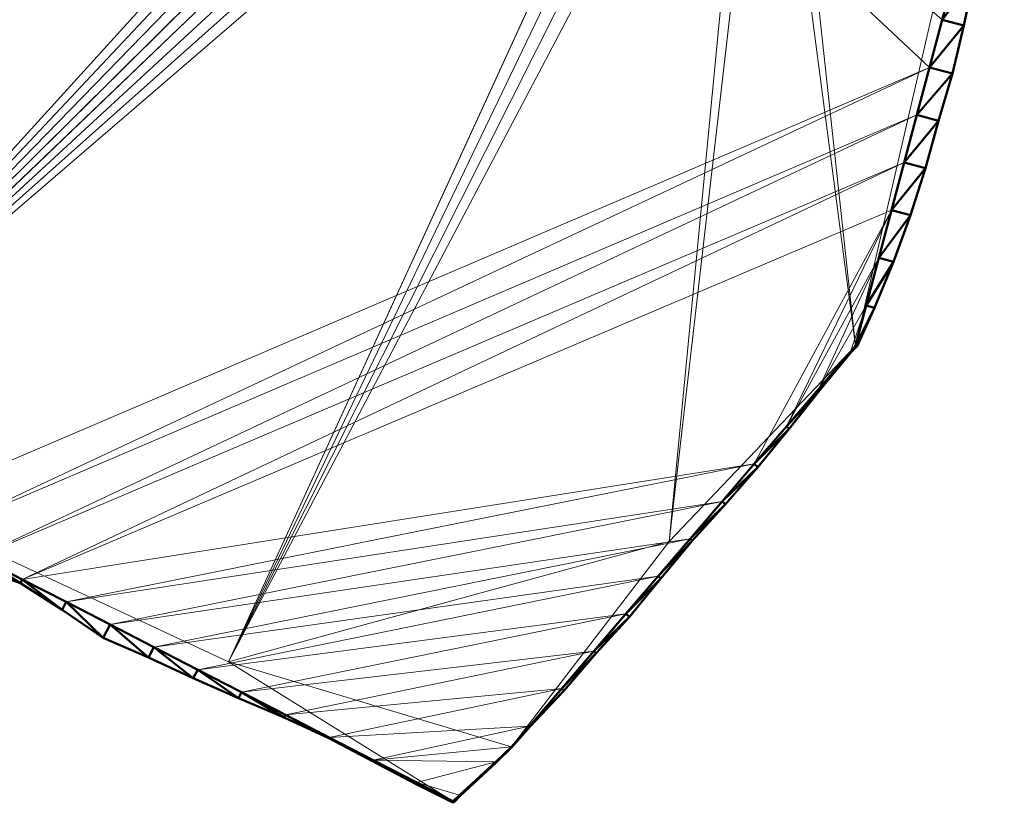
# Model space of a CAD drawing. Header units: metres. Extents: x 79079.6 to 79171.3, y 1317870.5 to 1317943.7.
# Tile 2 of 3: x 79125.5 to 79165.4, y 1317870.5 to 1317902.2. Entities that reach past the tile are written whole.
import ezdxf

# ---------------------------------------------------------------- set-up
doc = ezdxf.new("R2010")
doc.units = ezdxf.units.M
doc.layers.add('Byggegrop', color=7, linetype='Continuous')
doc.layers.add('Diverse', color=7, linetype='Continuous')

# ---------------------------------------------------------------- blocks, each defined once
blk = doc.blocks.new('TerAlyContainer-ID-1-53-10683')
at = {"layer": 'Diverse', "color": 52, "lineweight": 5, "invisible_edges": 4}
for points in [[(79137.625, 1317930.469, 28.494), (79114.425, 1317932.015, 25.015), (79105.646, 1317893.649, 19.09)], [(79114.538, 1317885.222, 18.743), (79137.625, 1317930.469, 28.494), (79105.646, 1317893.649, 19.09)], [(79138.426, 1317930.176, 28.587), (79137.625, 1317930.469, 28.494), (79114.538, 1317885.222, 18.743)], [(79139.227, 1317929.884, 28.681), (79138.426, 1317930.176, 28.587), (79114.538, 1317885.222, 18.743)], [(79114.538, 1317885.222, 18.743), (79149.206, 1317923.395, 29.07), (79139.227, 1317929.884, 28.681)], [(79114.538, 1317885.222, 18.743), (79149.814, 1317922.735, 29.039), (79149.206, 1317923.395, 29.07)], [(79114.538, 1317885.222, 18.743), (79150.422, 1317922.076, 29.009), (79149.814, 1317922.735, 29.039)], [(79114.538, 1317885.222, 18.743), (79151.03, 1317921.417, 28.978), (79150.422, 1317922.076, 29.009)], [(79114.538, 1317885.222, 18.743), (79151.632, 1317920.726, 28.935), (79151.03, 1317921.417, 28.978)], [(79114.538, 1317885.222, 18.743), (79152.233, 1317920.036, 28.892), (79151.632, 1317920.726, 28.935)], [(79114.538, 1317885.222, 18.743), (79152.835, 1317919.345, 28.85), (79152.233, 1317920.036, 28.892)], [(79114.538, 1317885.222, 18.743), (79153.437, 1317918.655, 28.807), (79152.835, 1317919.345, 28.85)], [(79153.437, 1317918.655, 28.807), (79114.538, 1317885.222, 18.743), (79133.956, 1317876.186, 19.497)], [(79154.039, 1317917.964, 28.764), (79153.437, 1317918.655, 28.807), (79133.956, 1317876.186, 19.497)], [(79154.64, 1317917.274, 28.722), (79154.039, 1317917.964, 28.764), (79133.956, 1317876.186, 19.497)], [(79155.242, 1317916.583, 28.679), (79154.64, 1317917.274, 28.722), (79133.956, 1317876.186, 19.497)], [(79151.827, 1317881.063, 22.839), (79155.242, 1317916.583, 28.679), (79133.956, 1317876.186, 19.497)], [(79155.844, 1317915.893, 28.636), (79155.242, 1317916.583, 28.679), (79151.827, 1317881.063, 22.839)], [(79159.388, 1317888.995, 25.477), (79155.844, 1317915.893, 28.636), (79151.827, 1317881.063, 22.839)], [(79156.526, 1317915.327, 28.591), (79155.844, 1317915.893, 28.636), (79159.388, 1317888.995, 25.477)], [(79162.912, 1317904.309, 28.656), (79156.526, 1317915.327, 28.591), (79159.388, 1317888.995, 25.477)], [(79165.418, 1317911.687, 29.416), (79162.912, 1317904.309, 28.656), (79159.388, 1317888.995, 25.477)], [(79159.388, 1317888.995, 25.477), (79151.827, 1317881.063, 22.839), (79145.442, 1317872.725, 20.379)], [(79133.956, 1317876.186, 19.497), (79114.538, 1317885.222, 18.743), (79143.061, 1317870.528, 19.662)], [(79145.442, 1317872.725, 20.379), (79151.827, 1317881.063, 22.839), (79133.956, 1317876.186, 19.497)], [(79145.442, 1317872.725, 20.379), (79133.956, 1317876.186, 19.497), (79143.061, 1317870.528, 19.662)]]:
    blk.add_3dface(points, dxfattribs=at)
blk = doc.blocks.new('Byggegrop-ID-15-8-53-542')
at = {"layer": 'Byggegrop', "color": 7, "lineweight": 5}
for p, q in [((78.948, -34.805, 7.652), (84.978, -12.113, 11.591)), ((65.002, -51.075, 2.554), (78.948, -34.805, 7.652)), ((34.098, -38.578, 0.918), (62.621, -53.272, 1.837)), ((62.621, -53.272, 1.837), (65.002, -51.075, 2.554))]:
    blk.add_line(p, q, dxfattribs=at)
at = {"layer": 'Byggegrop', "color": 7, "lineweight": 5, "invisible_edges": 4}
for points in [[(81.95, -23.507, 9.613), (44.388, 11.57, 9.097), (39.827, -41.529, 1.103)], [(82.464, -21.574, 9.949), (44.388, 11.57, 9.097), (81.95, -23.507, 9.613)], [(41.605, -42.445, 1.16), (81.95, -23.507, 9.613), (39.827, -41.529, 1.103)], [(81.437, -25.44, 9.278), (81.95, -23.507, 9.613), (41.605, -42.445, 1.16)], [(43.383, -43.361, 1.217), (81.437, -25.44, 9.278), (41.605, -42.445, 1.16)], [(80.923, -27.373, 8.942), (81.437, -25.44, 9.278), (43.383, -43.361, 1.217)], [(45.161, -44.277, 1.274), (80.923, -27.373, 8.942), (43.383, -43.361, 1.217)], [(80.409, -29.306, 8.607), (80.923, -27.373, 8.942), (45.161, -44.277, 1.274)], [(74.842, -39.596, 6.151), (80.409, -29.306, 8.607), (45.161, -44.277, 1.274)], [(76.143, -38.077, 6.627), (80.409, -29.306, 8.607), (74.842, -39.596, 6.151)], [(79.896, -31.239, 8.271), (80.409, -29.306, 8.607), (76.143, -38.077, 6.627)], [(77.445, -36.559, 7.102), (79.896, -31.239, 8.271), (76.143, -38.077, 6.627)], [(79.382, -33.172, 7.935), (79.896, -31.239, 8.271), (77.445, -36.559, 7.102)], [(78.746, -35.04, 7.578), (79.382, -33.172, 7.935), (77.445, -36.559, 7.102)], [(78.949, -34.803, 7.652), (79.382, -33.172, 7.935), (78.746, -35.04, 7.578)], [(78.946, -34.807, 7.651), (78.949, -34.803, 7.652), (78.746, -35.04, 7.578)], [(78.948, -34.805, 7.652), (78.949, -34.803, 7.652), (78.946, -34.807, 7.651)], [(46.938, -45.193, 1.332), (74.842, -39.596, 6.151), (45.161, -44.277, 1.274)], [(73.54, -41.114, 5.675), (74.842, -39.596, 6.151), (46.938, -45.193, 1.332)], [(48.716, -46.109, 1.389), (73.54, -41.114, 5.675), (46.938, -45.193, 1.332)], [(72.238, -42.633, 5.199), (73.54, -41.114, 5.675), (48.716, -46.109, 1.389)], [(50.494, -47.025, 1.446), (72.238, -42.633, 5.199), (48.716, -46.109, 1.389)], [(70.937, -44.151, 4.723), (72.238, -42.633, 5.199), (50.494, -47.025, 1.446)], [(52.272, -47.941, 1.504), (70.937, -44.151, 4.723), (50.494, -47.025, 1.446)], [(69.635, -45.67, 4.248), (70.937, -44.151, 4.723), (52.272, -47.941, 1.504)], [(54.05, -48.857, 1.561), (69.635, -45.67, 4.248), (52.272, -47.941, 1.504)], [(68.333, -47.188, 3.772), (69.635, -45.67, 4.248), (54.05, -48.857, 1.561)], [(55.828, -49.773, 1.618), (68.333, -47.188, 3.772), (54.05, -48.857, 1.561)], [(67.032, -48.707, 3.296), (68.333, -47.188, 3.772), (55.828, -49.773, 1.618)], [(57.606, -50.688, 1.675), (67.032, -48.707, 3.296), (55.828, -49.773, 1.618)], [(65.73, -50.225, 2.82), (67.032, -48.707, 3.296), (57.606, -50.688, 1.675)], [(59.384, -51.604, 1.733), (65.73, -50.225, 2.82), (57.606, -50.688, 1.675)], [(65.002, -51.075, 2.554), (65.73, -50.225, 2.82), (59.384, -51.604, 1.733)], [(64.355, -51.672, 2.359), (65.002, -51.075, 2.554), (59.384, -51.604, 1.733)], [(61.162, -52.52, 1.79), (64.355, -51.672, 2.359), (59.384, -51.604, 1.733)], [(62.885, -53.029, 1.916), (64.355, -51.672, 2.359), (61.162, -52.52, 1.79)], [(62.614, -53.269, 1.837), (62.885, -53.029, 1.916), (61.162, -52.52, 1.79)], [(62.627, -53.267, 1.839), (62.885, -53.029, 1.916), (62.614, -53.269, 1.837)], [(62.625, -53.269, 1.838), (62.627, -53.267, 1.839), (62.614, -53.269, 1.837)], [(62.617, -53.27, 1.837), (62.625, -53.269, 1.838), (62.614, -53.269, 1.837)], [(62.619, -53.271, 1.837), (62.625, -53.269, 1.838), (62.617, -53.27, 1.837)], [(62.623, -53.27, 1.838), (62.625, -53.269, 1.838), (62.619, -53.271, 1.837)], [(62.621, -53.272, 1.837), (62.623, -53.27, 1.838), (62.619, -53.271, 1.837)]]:
    blk.add_3dface(points, dxfattribs=at)
at = {"layer": 'Byggegrop', "color": 6, "lineweight": 50, "invisible_edges": 4}
for points in [[(82.464, -21.574, 9.949), (83.758, -19.849, 10.823), (82.978, -19.641, 10.284)], [(83.758, -19.849, 10.823), (82.464, -21.574, 9.949), (83.334, -21.805, 10.549)], [(81.95, -23.507, 9.613), (83.334, -21.805, 10.549), (82.464, -21.574, 9.949)], [(83.334, -21.805, 10.549), (81.95, -23.507, 9.613), (82.877, -23.753, 10.253)], [(81.437, -25.44, 9.278), (82.877, -23.753, 10.253), (81.95, -23.507, 9.613)], [(82.877, -23.753, 10.253), (81.437, -25.44, 9.278), (82.313, -25.673, 9.883)], [(80.923, -27.373, 8.942), (82.313, -25.673, 9.883), (81.437, -25.44, 9.278)], [(82.313, -25.673, 9.883), (80.923, -27.373, 8.942), (81.783, -27.601, 9.535)], [(80.409, -29.306, 8.607), (81.783, -27.601, 9.535), (80.923, -27.373, 8.942)], [(81.783, -27.601, 9.535), (80.409, -29.306, 8.607), (81.17, -29.508, 9.131)], [(79.896, -31.239, 8.271), (81.17, -29.508, 9.131), (80.409, -29.306, 8.607)], [(81.17, -29.508, 9.131), (79.896, -31.239, 8.271), (80.483, -31.395, 8.676)], [(79.382, -33.172, 7.935), (80.483, -31.395, 8.676), (79.896, -31.239, 8.271)], [(80.483, -31.395, 8.676), (79.382, -33.172, 7.935), (79.709, -33.258, 8.161)], [(78.949, -34.803, 7.652), (79.709, -33.258, 8.161), (79.382, -33.172, 7.935)], [(79.709, -33.258, 8.161), (78.949, -34.803, 7.652), (79.008, -34.818, 7.693)], [(77.445, -36.559, 7.102), (78.767, -35.058, 7.597), (78.746, -35.04, 7.578)], [(78.767, -35.058, 7.597), (77.445, -36.559, 7.102), (77.492, -36.6, 7.071)], [(78.746, -35.04, 7.578), (78.987, -34.842, 7.687), (78.946, -34.807, 7.651)], [(78.987, -34.842, 7.687), (78.746, -35.04, 7.578), (78.767, -35.058, 7.597)], [(78.946, -34.807, 7.651), (78.998, -34.831, 7.69), (78.948, -34.805, 7.652)], [(78.998, -34.831, 7.69), (78.946, -34.807, 7.651), (78.987, -34.842, 7.687)], [(78.948, -34.805, 7.652), (79.008, -34.818, 7.693), (78.949, -34.803, 7.652)], [(79.008, -34.818, 7.693), (78.948, -34.805, 7.652), (78.998, -34.831, 7.69)], [(57.593, -50.714, 1.694), (55.828, -49.773, 1.618), (55.776, -49.873, 1.561)], [(55.828, -49.773, 1.618), (57.593, -50.714, 1.694), (57.606, -50.689, 1.675)], [(65.002, -51.075, 2.554), (65.746, -50.239, 2.81), (65.73, -50.225, 2.82)], [(65.746, -50.239, 2.81), (65.002, -51.075, 2.554), (65.011, -51.084, 2.563)], [(59.358, -51.656, 1.771), (57.606, -50.689, 1.675), (57.593, -50.714, 1.694)], [(57.606, -50.689, 1.675), (59.358, -51.656, 1.771), (59.384, -51.604, 1.733)], [(64.355, -51.672, 2.359), (65.011, -51.084, 2.563), (65.002, -51.075, 2.554)], [(65.011, -51.084, 2.563), (64.355, -51.672, 2.359), (64.38, -51.7, 2.384)], [(61.129, -52.584, 1.838), (59.384, -51.604, 1.733), (59.358, -51.656, 1.771)], [(59.384, -51.604, 1.733), (61.129, -52.584, 1.838), (61.162, -52.52, 1.79)], [(62.885, -53.029, 1.916), (64.38, -51.7, 2.384), (64.355, -51.672, 2.359)], [(64.38, -51.7, 2.384), (62.885, -53.029, 1.916), (62.913, -53.059, 1.944)], [(62.595, -53.306, 1.865), (61.162, -52.52, 1.79), (61.129, -52.584, 1.838)], [(61.162, -52.52, 1.79), (62.595, -53.306, 1.865), (62.614, -53.269, 1.837)], [(62.627, -53.267, 1.839), (62.913, -53.059, 1.944), (62.885, -53.029, 1.916)], [(62.913, -53.059, 1.944), (62.627, -53.267, 1.839), (62.665, -53.309, 1.876)], [(62.605, -53.311, 1.866), (62.614, -53.269, 1.837), (62.595, -53.306, 1.865)], [(62.614, -53.269, 1.837), (62.605, -53.311, 1.866), (62.617, -53.27, 1.837)], [(62.616, -53.316, 1.867), (62.617, -53.27, 1.837), (62.605, -53.311, 1.866)], [(62.617, -53.27, 1.837), (62.616, -53.316, 1.867), (62.619, -53.271, 1.837)], [(62.627, -53.319, 1.868), (62.619, -53.271, 1.837), (62.616, -53.316, 1.867)], [(62.619, -53.271, 1.837), (62.627, -53.319, 1.868), (62.621, -53.272, 1.837)], [(62.621, -53.272, 1.837), (62.639, -53.317, 1.871), (62.623, -53.27, 1.838)], [(62.639, -53.317, 1.871), (62.621, -53.272, 1.837), (62.627, -53.319, 1.868)], [(62.623, -53.27, 1.838), (62.652, -53.314, 1.873), (62.625, -53.269, 1.838)], [(62.652, -53.314, 1.873), (62.623, -53.27, 1.838), (62.639, -53.317, 1.871)], [(62.625, -53.269, 1.838), (62.665, -53.309, 1.876), (62.627, -53.267, 1.839)], [(62.665, -53.309, 1.876), (62.625, -53.269, 1.838), (62.652, -53.314, 1.873)]]:
    blk.add_3dface(points, dxfattribs=at)
at = {"layer": 'Byggegrop', "color": 133, "lineweight": 50, "invisible_edges": 4}
for points in [[(76.143, -38.077, 6.627), (77.492, -36.6, 7.071), (77.445, -36.559, 7.102)], [(77.492, -36.6, 7.071), (76.143, -38.077, 6.627), (76.249, -38.168, 6.557)], [(74.841, -39.596, 6.151), (76.249, -38.168, 6.557), (76.143, -38.077, 6.627)], [(76.249, -38.168, 6.557), (74.841, -39.596, 6.151), (74.987, -39.721, 6.055)], [(73.54, -41.114, 5.675), (74.987, -39.721, 6.055), (74.841, -39.596, 6.151)], [(74.987, -39.721, 6.055), (73.54, -41.114, 5.675), (73.669, -41.225, 5.59)], [(72.238, -42.633, 5.199), (73.669, -41.225, 5.59), (73.54, -41.114, 5.675)], [(73.669, -41.225, 5.59), (72.238, -42.633, 5.199), (72.328, -42.71, 5.14)], [(70.937, -44.151, 4.723), (72.328, -42.71, 5.14), (72.238, -42.633, 5.199)], [(72.328, -42.71, 5.14), (70.937, -44.151, 4.723), (71.046, -44.245, 4.652)], [(45.081, -44.431, 1.188), (43.383, -43.361, 1.217), (43.172, -43.77, 0.987)], [(43.383, -43.361, 1.217), (45.081, -44.431, 1.188), (45.161, -44.277, 1.274)], [(46.772, -45.516, 1.15), (45.161, -44.277, 1.274), (45.081, -44.431, 1.188)], [(45.161, -44.277, 1.274), (46.772, -45.516, 1.15), (46.939, -45.193, 1.332)], [(69.635, -45.67, 4.248), (71.046, -44.245, 4.652), (70.937, -44.151, 4.723)], [(71.046, -44.245, 4.652), (69.635, -45.67, 4.248), (69.775, -45.79, 4.156)], [(48.44, -46.646, 1.087), (46.939, -45.193, 1.332), (46.772, -45.516, 1.15)], [(46.939, -45.193, 1.332), (48.44, -46.646, 1.087), (48.716, -46.109, 1.389)], [(68.333, -47.188, 3.772), (69.775, -45.79, 4.156), (69.635, -45.67, 4.248)], [(69.775, -45.79, 4.156), (68.333, -47.188, 3.772), (68.433, -47.274, 3.706)], [(50.275, -47.451, 1.206), (48.716, -46.109, 1.389), (48.44, -46.646, 1.087)], [(48.716, -46.109, 1.389), (50.275, -47.451, 1.206), (50.494, -47.025, 1.446)], [(52.094, -48.288, 1.308), (50.494, -47.025, 1.446), (50.275, -47.451, 1.206)], [(50.494, -47.025, 1.446), (52.094, -48.288, 1.308), (52.272, -47.941, 1.504)], [(67.032, -48.707, 3.296), (68.433, -47.274, 3.706), (68.333, -47.188, 3.772)], [(68.433, -47.274, 3.706), (67.032, -48.707, 3.296), (67.127, -48.788, 3.234)], [(53.924, -49.101, 1.424), (52.272, -47.941, 1.504), (52.094, -48.288, 1.308)], [(52.272, -47.941, 1.504), (53.924, -49.101, 1.424), (54.05, -48.857, 1.561)], [(65.73, -50.225, 2.82), (67.127, -48.788, 3.234), (67.032, -48.707, 3.296)], [(55.776, -49.873, 1.561), (54.05, -48.857, 1.561), (53.924, -49.101, 1.424)], [(54.05, -48.857, 1.561), (55.776, -49.873, 1.561), (55.828, -49.773, 1.618)], [(67.127, -48.788, 3.234), (65.73, -50.225, 2.82), (65.746, -50.239, 2.81)]]:
    blk.add_3dface(points, dxfattribs=at)

msp = doc.modelspace()

# ---------------------------------------------------------------- linework, layer by layer
at = {"layer": 'Diverse', "color": 3, "lineweight": 5}
msp.add_polyline3d([(79165.418, 1317911.687, 29.416), (79159.388, 1317888.995, 25.477), (79145.442, 1317872.725, 20.379), (79143.061, 1317870.528, 19.662), (79114.538, 1317885.222, 18.743)], dxfattribs=at)

# ---------------------------------------------------------------- block references
at = {"layer": 'Byggegrop', "color": 6, "lineweight": 50}
msp.add_blockref('Byggegrop-ID-15-8-53-542', (79080.44, 1317923.8, 17.825), dxfattribs=at)
at = {"layer": 'Diverse', "color": 52, "lineweight": 5}
msp.add_blockref('TerAlyContainer-ID-1-53-10683', (0, 0), dxfattribs=at)

doc.saveas('drawing.dxf')
